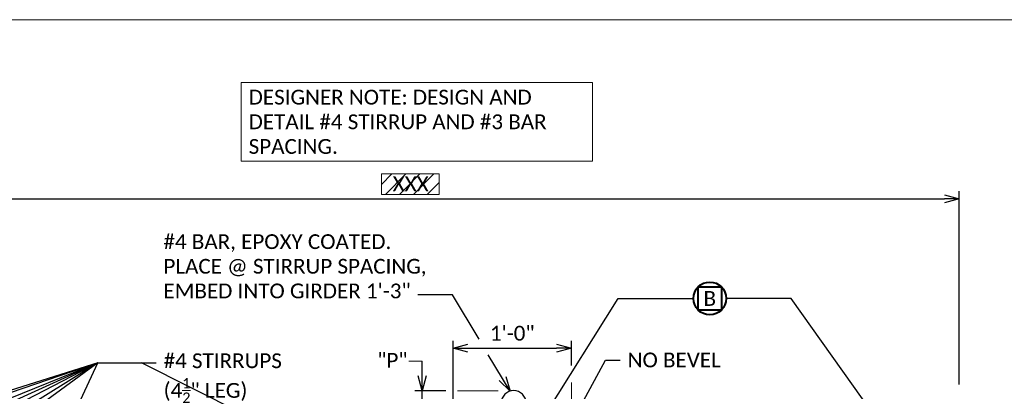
# Model space of a CAD drawing. Extents: x 23 to 941, y 7 to 454.
# Tile 7 of 16: x 109 to 209, y 221 to 259. Entities that reach past the tile are written whole.
import ezdxf
from ezdxf import colors
from ezdxf.entities.mleader import LeaderData, LeaderLine
from ezdxf.enums import TextEntityAlignment as Align
from ezdxf.math import Vec2, Vec3

# ---------------------------------------------------------------- set-up
doc = ezdxf.new("R2010")
doc.units = 0
doc.header["$MEASUREMENT"] = 0
for name, color, linetype, lineweight in [('B_ANNO', 7, 'Continuous', 18), ('B_ANNO_DIM', 7, 'Continuous', 18), ('B_ANNO_SYMB', 7, 'Continuous', 18), ('B_ANNO_TEXT', 7, 'Continuous', 18), ('B_DETAIL_OBJ', 7, 'Continuous', 40), ('B_REBAR', 5, 'Continuous', 25)]:
    doc.layers.add(name, color=color, linetype=linetype, lineweight=lineweight)
doc.layers.add('B_ANNO_DESIGN_NOTES', color=1, linetype='Continuous', lineweight=18, true_color=0xff0000)
doc.layers.add('B_ANNO_NOPLOT', color=47, linetype='Continuous', lineweight=18, plot=False)
doc.styles.add('Annotative', font='calibri.ttf', dxfattribs={"height": 0.0625})
doc.styles.get("Standard").update_dxf_attribs({"font": 'calibri.ttf'})
doc.dimstyles.new('Annotative', dxfattribs={"dimscale": 2, "dimtxt": 0.0625, "dimasz": 0.0625, "dimexe": 0.03125, "dimexo": 0.03125, "dimgap": 0.03125, "dimtad": 1, "dimdec": 3, "dimzin": 3, "dimdsep": 46, "dimlunit": 4, "dimtxsty": 'Annotative', "dimblk": 'OPEN30', "dimcen": 0.03125, "dimaunit": 1, "dimadec": 0, "dimazin": 3, "dimtfac": 0.75, "dimtdec": 3, "dimtmove": 0, "dimatfit": 3, "dimldrblk": 'OPEN30', "dimfxl": 1, "dimtfill": 1, "dimfrac": 1, "dimtolj": 1, "dimtzin": 0, "dimarcsym": 0})

# ---------------------------------------------------------------- blocks, each defined once
blk = doc.blocks.new('*U235')
at = {"layer": 'B_ANNO_NOPLOT', "flags": 128}
blk.add_lwpolyline([(0, 0), (-1.005828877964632e-07, 252.0001260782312), (323.9278245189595, 252.0001261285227), (323.9278245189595, 238.855280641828), (378.0001888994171, 238.8552806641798), (378.0001889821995, 40.49962555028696), (316.5709110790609, 40.49962553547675), (316.5709110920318, 1.229345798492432e-07)], close=True, dxfattribs=at)
blk = doc.blocks.new('*U196')
at = {"layer": 'B_ANNO_NOPLOT', "flags": 128}
blk.add_lwpolyline([(0, 0), (-1.005828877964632e-07, 252.0001260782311), (323.9278245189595, 252.0001261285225), (323.9278245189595, 238.8552806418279), (378.0001888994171, 238.8552806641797), (378.0001889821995, 40.49962555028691), (316.5709110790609, 40.49962553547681), (316.5709110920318, 1.229344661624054e-07)], close=True, dxfattribs=at)
blk = doc.blocks.new('*U51')
at = {"layer": 'B_ANNO_NOPLOT', "flags": 128}
blk.add_lwpolyline([(0, 0), (-1.005828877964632e-07, 252.0001260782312), (323.9278245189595, 252.0001261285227), (323.9278245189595, 238.8552806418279), (378.0001888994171, 238.8552806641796), (378.0001889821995, 40.49962555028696), (316.5709110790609, 40.49962553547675), (316.5709110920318, 1.229345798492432e-07)], close=True, dxfattribs=at)
blk = doc.blocks.new('wingnum')
at = {"layer": 'B_DETAIL_OBJ', "color": 7, "flags": 128}
blk.add_lwpolyline([(-1.1767578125, 1.176513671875), (1.1767578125, 1.176513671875), (1.1767578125, -1.17626953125), (-1.1767578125, -1.17626953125), (-1.1767578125, 1.176513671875)], close=True, dxfattribs=at)
at = {"layer": 'B_DETAIL_OBJ', "color": 7}
blk.add_circle((0, 0), 1.664238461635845, dxfattribs=at)
at = {"layer": 'B_ANNO'}
blk.add_attdef('#', text='', height=1.5, dxfattribs=at).set_placement((0, 0), align=Align.MIDDLE_CENTER)
blk = doc.blocks.new('_Open30')
at = {"color": 0, "linetype": 'ByBlock', "lineweight": -2}
for p, q in [((-1, 0.26794919), (0, 0)), ((0, 0), (-1, -0.26794919)), ((0, 0), (-1, 0))]:
    blk.add_line(p, q, dxfattribs=at)
blk = doc.blocks.new('*D134')
at = {"layer": 'B_ANNO_DIM', "color": 0, "lineweight": -2, "transparency": 16777216}
for p, q in [((130.3274121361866, 212.0434666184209), (130.3274121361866, 219.415495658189)), ((142.3274121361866, 216.9174258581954), (142.3274121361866, 219.415495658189)), ((131.8274121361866, 218.665495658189), (140.8274121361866, 218.665495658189))]:
    blk.add_line(p, q, dxfattribs=at)
at = {"layer": 'Defpoints', "color": 0, "transparency": 16777216}
for p in [(142.3274121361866, 218.665495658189), (142.3274121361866, 216.1674258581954), (130.3274121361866, 211.2934666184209)]:
    blk.add_point(p, dxfattribs=at)
at = {"layer": 'B_ANNO_DIM', "color": 0, "lineweight": -2, "transparency": 16777216, "xscale": 1.5, "yscale": 1.5, "zscale": 1.5, "rotation": 180}
blk.add_blockref('_Open30', (130.3274121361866, 218.665495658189), dxfattribs=at)
at = {"layer": 'B_ANNO_DIM', "color": 0, "lineweight": -2, "transparency": 16777216, "xscale": 1.5, "yscale": 1.5, "zscale": 1.5}
blk.add_blockref('_Open30', (142.3274121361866, 218.665495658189), dxfattribs=at)
at = {"layer": 'B_ANNO_DIM', "color": 0, "transparency": 16777216, "insert": (136.3274121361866, 220.1839571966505), "char_height": 1.5, "attachment_point": 5, "style": 'Annotative', "bg_fill": 3, "box_fill_scale": 1.25, "bg_fill_color": 256, "bg_fill_true_color": 13158600, "bg_fill_transparency": 0}
blk.add_mtext('\\A1;1\'-0"', dxfattribs=at)
blk = doc.blocks.new('*D135')
at = {"layer": 'B_ANNO_DIM', "color": 0, "lineweight": -2, "transparency": 16777216}
for p, q in [((127.1945414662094, 215.8597356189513), (127.1945414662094, 217.3597356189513)), ((129.5774121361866, 214.3597356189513), (126.4445414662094, 214.3597356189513)), ((127.1945414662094, 211.293466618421), (127.1945414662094, 214.3597356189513)), ((129.5774121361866, 211.293466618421), (126.4445414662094, 211.293466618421)), ((127.1945414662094, 209.793466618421), (127.1945414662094, 208.293466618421))]:
    blk.add_line(p, q, dxfattribs=at)
at = {"layer": 'Defpoints', "color": 0, "transparency": 16777216}
for p in [(127.1945414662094, 214.3597356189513), (130.3274121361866, 214.3597356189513), (130.3274121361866, 211.293466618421)]:
    blk.add_point(p, dxfattribs=at)
at = {"layer": 'B_ANNO_DIM', "color": 0, "lineweight": -2, "transparency": 16777216, "xscale": 1.5, "yscale": 1.5, "zscale": 1.5}
for p, rotation in [((127.1945414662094, 214.3597356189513), 270), ((127.1945414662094, 211.293466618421), 90)]:
    blk.add_blockref('_Open30', p, dxfattribs=dict(at, rotation=rotation))
blk = doc.blocks.new('*D225')
at = {"layer": 'B_ANNO_DIM', "color": 0, "lineweight": -2, "transparency": 16777216}
for p, q in [((70.42816172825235, 214.9918491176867), (70.42816172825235, 234.5892885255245)), ((71.92816172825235, 233.8392885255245), (180.1745215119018, 233.8392885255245)), ((181.6745215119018, 214.9918491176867), (181.6745215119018, 234.5892885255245))]:
    blk.add_line(p, q, dxfattribs=at)
at = {"layer": 'Defpoints', "color": 0, "transparency": 16777216}
for p in [(181.6745215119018, 233.8392885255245), (70.42816172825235, 214.2418491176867), (181.6745215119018, 214.2418491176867)]:
    blk.add_point(p, dxfattribs=at)
at = {"layer": 'B_ANNO_DIM', "color": 0, "lineweight": -2, "transparency": 16777216, "xscale": 1.5, "yscale": 1.5, "zscale": 1.5, "rotation": 180}
blk.add_blockref('_Open30', (70.42816172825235, 233.8392885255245), dxfattribs=at)
at = {"layer": 'B_ANNO_DIM', "color": 0, "lineweight": -2, "transparency": 16777216, "xscale": 1.5, "yscale": 1.5, "zscale": 1.5}
blk.add_blockref('_Open30', (181.6745215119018, 233.8392885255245), dxfattribs=at)
blk = doc.blocks.new('INS_G36_BASE')
at = {"layer": 'B_ANNO_DESIGN_NOTES'}
h = blk.add_hatch(dxfattribs=at)
h.set_pattern_fill('ANSI31', color=256, scale=8)
h.set_pattern_definition([(45, (116.6232474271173, 360.1148822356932), (-0.7071067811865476, 0.7071067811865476), [])])
h.paths.add_polyline_path([(123.0511565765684, 236.3480147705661), (128.9230796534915, 236.3480147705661), (128.9230796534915, 234.2726893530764), (123.0511565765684, 234.2726893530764)])
blk.add_lwpolyline([(123.0511565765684, 236.3480147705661), (128.9230796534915, 236.3480147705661), (128.9230796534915, 234.2726893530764), (123.0511565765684, 234.2726893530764)], close=True, dxfattribs=at)
at = {"layer": 'B_ANNO_DIM', "linetype": 'ByBlock', "lineweight": -2}
blk.add_line((129.6648867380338, 224.103086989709), (126.7509881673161, 224.103086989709), dxfattribs=at)
at = {"layer": 'B_ANNO_DIM'}
blk.add_line((134.9087741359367, 214.3597356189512), (130.7827466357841, 214.3597356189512), dxfattribs=at)
at = {"layer": 'B_ANNO_DIM', "flags": 128}
blk.add_lwpolyline([(125.8470183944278, 217.3597356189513), (127.1945414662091, 217.3597356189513), (127.1945414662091, 214.3597356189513)], dxfattribs=at)
at = {"layer": 'B_ANNO_NOPLOT', "flags": 128}
blk.add_lwpolyline([(0, 0), (-1.005828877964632e-07, 252.0001260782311), (323.9278245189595, 252.0001261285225), (323.9278245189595, 238.8552806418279), (378.0001888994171, 238.8552806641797), (378.0001889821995, 40.49962555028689), (316.5709110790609, 40.49962553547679), (316.5709110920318, 1.229344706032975e-07)], close=True, dxfattribs=at)
at = {"layer": 'B_REBAR'}
blk.add_arc((136.4688537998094, 213.1208680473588), 1.249548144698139, 0, 180, dxfattribs=at)
at = {"layer": 'B_ANNO_SYMB'}
blk.add_blockref('wingnum', (156.3670819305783, 223.7215355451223), dxfattribs=at).add_auto_attribs({'#': 'B'})
at = {"layer": 'B_ANNO_DESIGN_NOTES', "insert": (109.583679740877, 244.8925448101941), "char_height": 1.5, "width": 34.14152300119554, "attachment_point": 1, "style": 'Annotative', "bg_fill": 16, "box_fill_scale": 1.5, "bg_fill_color": 256, "bg_fill_transparency": 0}
blk.add_mtext('DESIGNER NOTE: DESIGN AND DETAIL #4 STIRRUP AND #3 BAR SPACING.', dxfattribs=at)
at = {"layer": 'B_ANNO_DIM', "insert": (100.9352713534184, 230.2344331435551), "char_height": 1.5, "width": 27.95302042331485, "attachment_point": 1}
blk.add_mtext('#4 BAR, EPOXY COATED.\\PPLACE @ STIRRUP SPACING,\\PEMBED INTO GIRDER 1\'-3"', dxfattribs=at)
at = {"layer": 'B_ANNO_DIM', "insert": (122.6241367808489, 218.1967970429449), "char_height": 1.50000075, "width": 75.98590060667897, "attachment_point": 1, "line_spacing_factor": 0.99999950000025, "style": 'Annotative'}
blk.add_mtext('\\A1;"P"', dxfattribs=at)
at = {"layer": 'B_ANNO_TEXT', "style": 'Annotative'}
for tag, p in [('SPA', (126.0201420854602, 236.0968811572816)), ('T#S', (71.23880317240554, 122.8600866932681)), ('TP', (79.33519509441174, 122.8496559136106))]:
    blk.add_attdef(tag, text='', height=1.5, dxfattribs=at).set_placement(p, align=Align.TOP_CENTER)
for tag, p in [('B#', (85.0133307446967, 147.5789318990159)), ('LAP', (117.5502852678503, 147.5743140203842)), ('HAU', (332.9685336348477, 50.77874955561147))]:
    blk.add_attdef(tag, p, '', height=1.5, dxfattribs=at)
blk.add_attdef('DECK', text='', height=1.5, rotation=90, dxfattribs=at).set_placement((287.2258163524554, 114.3399994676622), align=Align.TOP_CENTER)
at = {"layer": 'B_ANNO_DIM'}
blk.add_leader([(174.7576620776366, 209.5043046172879), (164.6339880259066, 223.7215355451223), (158.0313203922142, 223.7215355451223)], dimstyle='Annotative', override={"dimscale": 0, "dimgap": 0.03125, "dimtad": 0}, dxfattribs=at)
dim = blk.add_linear_dim(base=(142.3274121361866, 218.665495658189), p1=(130.3274121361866, 211.2934666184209), p2=(142.3274121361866, 216.1674258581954), dimstyle='Annotative', dxfattribs=at)
dim.commit()
dim.dimension.update_dxf_attribs({"geometry": '*D134', "text_midpoint": (136.3274121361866, 220.1839571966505)})
blk.add_line((142.3274121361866, 212.045313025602), (142.3274121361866, 215.2076653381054), dxfattribs=at)
at = {"layer": 'B_ANNO_DIM', "linetype": 'ByBlock', "lineweight": -2}
for points in [[(132.9542065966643, 219.5808115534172), (130.24932167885, 224.103086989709), (129.6648867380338, 224.103086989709)], [(135.3333919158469, 215.6030706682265), (133.8902200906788, 218.0158980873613)]]:
    blk.add_lwpolyline(points, dxfattribs=at)
at = {"layer": 'B_ANNO_DIM', "lineweight": -2, "xscale": 1.5, "yscale": 1.5, "zscale": 1.5, "rotation": 300.8846887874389}
blk.add_blockref('_Open30', (136.1033598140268, 214.3157675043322), dxfattribs=at)
at = {"layer": 'B_ANNO_DIM'}
dim = blk.add_linear_dim(base=(181.6745215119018, 233.8392885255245), p1=(70.42816172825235, 214.2418491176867), p2=(181.6745215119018, 214.2418491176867), text=' ', dimstyle='Annotative', override={"dimtfill": 0}, dxfattribs=at)
dim.commit()
dim.dimension.update_dxf_attribs({"geometry": '*D225', "text_midpoint": (126.0513416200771, 233.8392885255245)})
dim = blk.add_linear_dim(base=(127.1945414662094, 214.3597356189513), p1=(130.3274121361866, 211.2934666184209), p2=(130.3274121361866, 214.3597356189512), angle=90, text=' ', dimstyle='Annotative', dxfattribs=at)
dim.commit()
dim.dimension.update_dxf_attribs({"geometry": '*D135', "text_midpoint": (127.1945414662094, 212.8266011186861)})
blk.add_leader([(138.3395552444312, 209.8191819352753), (147.0727730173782, 223.7215355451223), (154.7028434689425, 223.7215355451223)], dimstyle='Annotative', override={"dimscale": 0, "dimgap": 0.03125, "dimtad": 0}, dxfattribs=at)
ml = blk.add_multileader_mtext('Standard', dxfattribs=at)
ml.set_content('\\A1;#4 STIRRUPS\\P(4{\\H0.7x;\\S1/2;\\H1.42857x;" LEG)}', color=256)
ml.set_leader_properties()
ml.set_arrow_properties(name='OPEN30')
ml.build(insert=Vec2(0, 0))
ml.multileader.update_dxf_attribs({"text_right_attachment_type": 3, "dogleg_length": 0.0625, "arrow_head_size": 1.5, "scale": 24})
ctx = ml.context
ctx.base_point, ctx.scale, ctx.char_height, ctx.arrow_head_size, ctx.landing_gap_size, ctx.plane_origin = Vec3(100.2020846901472, 217.2024794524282), 24, 1.5, 1.5, 0.75, Vec3(113.4253122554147, 195.8234659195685)
ctx.right_attachment = 3
notes = []
notes.append((ctx, [(1, (1, 1, 0), (98.70208469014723, 217.2024794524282), (1, 0), 1.5, [(0, [(134.6217461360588, 206.6844529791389), (119.6644244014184, 206.6844529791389)], 0, []), (8, [(36.4004397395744, 200.182976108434), (86.37135937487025, 200.182976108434), (94.26869737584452, 217.2024794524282), (40.27469055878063, 200.1550875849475), (86.37135937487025, 200.182976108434), (94.26869737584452, 217.2024794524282), (44.77469055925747, 200.1578100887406), (86.37135937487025, 200.182976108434), (94.26869737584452, 217.2024794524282), (52.3852975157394, 200.182976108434), (86.37135937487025, 200.182976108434), (94.26869737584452, 217.2024794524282), (56.8852975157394, 200.182976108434), (86.37135937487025, 200.182976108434), (94.26869737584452, 217.2024794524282), (61.3852975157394, 200.182976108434), (86.37135937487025, 200.182976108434), (94.26869737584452, 217.2024794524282), (67.00391020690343, 200.182976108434), (86.37135937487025, 200.182976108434), (94.26869737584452, 217.2024794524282), (71.00391020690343, 200.1736787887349), (86.37135937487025, 200.182976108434), (94.26869737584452, 217.2024794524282)], 0, [])])]))
ctx.mtext.insert, ctx.mtext.width, ctx.mtext.flow_direction = Vec3(100.9520846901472, 218.1515179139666), 31.97054312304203, 5
ml = blk.add_multileader_mtext('Standard', dxfattribs=at)
ml.set_content('NO BEVEL', color=256)
ml.set_leader_properties()
ml.set_arrow_properties(name='OPEN30')
ml.build(insert=Vec2(0, 0))
ml.multileader.update_dxf_attribs({"text_right_attachment_type": 3, "dogleg_length": 0.0625, "arrow_head_size": 1.5, "scale": 24})
ctx = ml.context
ctx.base_point, ctx.scale, ctx.char_height, ctx.arrow_head_size, ctx.landing_gap_size, ctx.plane_origin = Vec3(147.283554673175, 217.4698466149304), 24, 1.5, 1.5, 0.75, Vec3(138.239668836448, 212.6342264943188)
ctx.right_attachment = 3
notes.append((ctx, [(0, (1, 1, 0), (145.783554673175, 217.4698466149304), (1, 0), 1.5, [(0, [(142.6501006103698, 211.6313008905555), (145.783554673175, 217.4698466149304)], 0, [])])]))
ctx.mtext.insert, ctx.mtext.flow_direction = Vec3(148.033554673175, 218.2308081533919), 5
for ctx, leaders in notes:
    for number, flags, end, landing, length, lines in leaders:
        leader = LeaderData()
        leader.index, (leader.has_last_leader_line, leader.has_dogleg_vector, leader.attachment_direction) = number, flags
        leader.last_leader_point, leader.dogleg_vector, leader.dogleg_length = Vec3(end), Vec3(landing), length
        for number, points, colour, breaks in lines:
            line = LeaderLine()
            line.index, line.vertices, line.color, line.breaks = number, Vec3.list(points), colors.encode_raw_color(colour), breaks
            leader.lines.append(line)
        ctx.leaders.append(leader)

msp = doc.modelspace()

# ---------------------------------------------------------------- block references
at = {"layer": 'B_ANNO_DIM'}
msp.add_blockref('*U235', (22.96326346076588, 7.150524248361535), dxfattribs=at)

# ---------------------------------------------------------------- next in the draw order: block references
msp.add_blockref('*U196', (22.96326346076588, 7.150524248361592), dxfattribs=at)

# ---------------------------------------------------------------- next in the draw order: block references
msp.add_blockref('*U51', (22.96326357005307, 7.150524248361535), dxfattribs=at)

# ---------------------------------------------------------------- next in the draw order: block references
ref = msp.add_blockref('INS_G36_BASE', (22.96326346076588, 7.150524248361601))
ref.add_attrib('SPA', 'XXX', dxfattribs={"layer": 'B_ANNO_TEXT', "height": 1.5, "style": 'Annotative'}).set_placement((148.9834055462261, 243.2474054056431), align=Align.TOP_CENTER)

doc.saveas('drawing.dxf')
